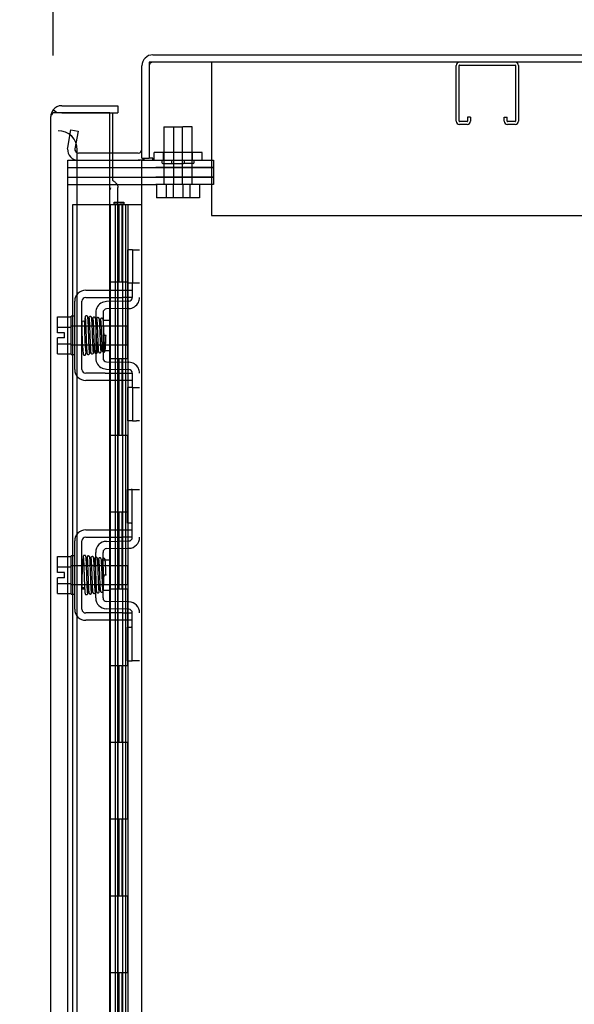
# Model space of a CAD drawing. Header units: inches. Extents: x 1 to 359, y -2 to 239.
# Tile 26 of 46: x 168 to 175, y 138 to 151. Entities that reach past the tile are written whole.
import ezdxf
from ezdxf.enums import TextEntityAlignment as Align
from ezdxf.lldxf.tags import DXFTag

# ---------------------------------------------------------------- set-up
doc = ezdxf.new("R2010")
doc.units = ezdxf.units.IN
doc.header["$MEASUREMENT"] = 0
for name, color, linetype in [('COM42667', 7, 'Continuous'), ('COM42780', 7, 'Continuous'), ('COM50677', 7, 'Continuous'), ('COM52167-9', 7, 'Continuous'), ('COM52168-9', 7, 'Continuous'), ('COM54746-56', 7, 'Continuous'), ('COM70098', 7, 'Continuous'), ('COM70110-1', 7, 'Continuous'), ('COM70217', 7, 'Continuous'), ('COM70220', 7, 'Continuous'), ('COM71188-1', 7, 'Continuous'), ('Default', 7, 'Continuous'), ('GSK86006', 7, 'Continuous'), ('NTS86070', 7, 'Continuous'), ('SCC180005', 7, 'Continuous'), ('SCC19011', 7, 'Continuous'), ('SPR20265', 7, 'Continuous'), ('WAF25035', 7, 'Continuous')]:
    doc.layers.add(name, color=color, linetype=linetype)
doc.styles.add('SEACAD_Times_New_Roman', font='times.ttf')
tags = doc.linetypes.add('HIDDEN2', pattern=[0.1875, 0.125, -0.0625]).pattern_tags.tags
tags[6:7] = [DXFTag(74, 4), DXFTag(75, 0), DXFTag(340, '0'), DXFTag(46, 0.0), DXFTag(50, 0.0), DXFTag(44, 0.0), DXFTag(45, 0.0)]
tags[4:5] = [DXFTag(74, 4), DXFTag(75, 0), DXFTag(340, '0'), DXFTag(46, 0.0), DXFTag(50, 0.0), DXFTag(44, 0.0), DXFTag(45, 0.0)]
doc.dimstyles.new('HAMMOND_(STH_-_300x200)', dxfattribs={"dimtxt": 1.5, "dimasz": 1.875, "dimexe": 0.75, "dimexo": 0.75, "dimgap": 0.375, "dimtad": 0, "dimtih": 1, "dimtoh": 1, "dimzin": 0, "dimdsep": 46, "dimtxsty": 'SEACAD_Times_New_Roman', "dimblk1": '_SE_FILLED', "dimblk2": '_SE_FILLED', "dimsah": 1, "dimcen": 0.75, "dimadec": 0, "dimazin": 0, "dimtfac": 0.8, "dimtofl": 0, "dimtmove": 0, "dimatfit": 3, "dimfxl": 0, "dimtolj": 1, "dimtzin": 0, "dimarcsym": 0})

# ---------------------------------------------------------------- blocks, each defined once
blk = doc.blocks.new('SE2')
at = {"layer": 'COM42667', "color": 7, "linetype": 'HIDDEN2'}
for p, q in [((168.674, 147.441), (168.93, 147.441)), ((168.93, 147.441), (168.99, 147.441)), ((168.99, 147.441), (169.157, 147.441)), ((169.157, 147.441), (169.282, 147.441)), ((168.531, 146.407), (168.531, 147.298)), ((168.626, 146.407), (168.626, 147.298)), ((168.674, 147.346), (168.93, 147.346)), ((168.93, 147.346), (168.99, 147.346)), ((168.99, 147.346), (169.157, 147.346)), ((169.282, 147.346), (169.157, 147.346)), ((169.282, 147.383), (169.282, 147.346)), ((168.93, 146.359), (168.674, 146.359)), ((168.93, 146.264), (168.674, 146.264)), ((168.93, 146.359), (168.99, 146.359)), ((168.99, 146.264), (168.93, 146.264)), ((168.99, 146.359), (169.157, 146.359)), ((169.157, 146.264), (168.99, 146.264)), ((169.157, 146.359), (169.282, 146.359)), ((169.282, 146.264), (169.157, 146.264)), ((169.282, 146.359), (169.282, 146.321)), ((168.674, 144.317), (169.157, 144.317)), ((168.674, 144.222), (169.157, 144.222)), ((169.157, 144.317), (169.282, 144.317)), ((169.282, 144.222), (169.157, 144.222)), ((168.531, 143.283), (168.531, 144.174)), ((168.626, 143.283), (168.626, 144.174)), ((169.157, 143.235), (168.674, 143.235)), ((169.157, 143.235), (169.282, 143.235)), ((169.157, 143.14), (168.674, 143.14)), ((169.282, 143.14), (169.157, 143.14))]:
    blk.add_line(p, q, dxfattribs=at)
for centre, radius, start, end in [((168.674, 147.298), 0.143, 90, 180), ((168.674, 147.298), 0.048, 90, 180), ((168.674, 146.407), 0.143, 180, 270), ((168.674, 146.407), 0.048, 180, 270), ((168.674, 144.174), 0.143, 90, 180), ((168.674, 144.174), 0.048, 90, 180), ((168.674, 143.283), 0.143, 180, 270), ((168.674, 143.283), 0.048, 180, 270)]:
    blk.add_arc(centre, radius, start, end, dxfattribs=at)
at = {"layer": 'COM42780', "color": 7, "linetype": 'HIDDEN2'}
for p, q in [((169.285, 147.968), (169.217, 147.968)), ((169.217, 147.968), (169.217, 147.531)), ((169.285, 147.968), (169.285, 147.531)), ((169.285, 147.968), (169.335, 147.968)), ((169.335, 147.968), (169.377, 147.968)), ((169.285, 147.531), (169.217, 147.531)), ((169.282, 147.531), (169.282, 147.383)), ((169.335, 147.531), (169.285, 147.531)), ((169.377, 147.531), (169.335, 147.531)), ((168.945, 147.292), (168.891, 147.281)), ((169.235, 147.297), (168.945, 147.292)), ((169.236, 147.202), (168.947, 147.197)), ((168.805, 147.149), (168.805, 146.555)), ((168.9, 147.149), (168.9, 146.555)), ((168.995, 147.047), (168.9, 147.047)), ((168.995, 146.657), (168.995, 147.047)), ((168.9, 146.657), (168.995, 146.657)), ((168.891, 146.424), (168.945, 146.412)), ((168.945, 146.412), (169.235, 146.407)), ((168.947, 146.507), (169.236, 146.502)), ((169.282, 146.321), (169.282, 146.174)), ((169.285, 146.174), (169.217, 146.174)), ((169.217, 146.174), (169.217, 145.737)), ((169.285, 146.174), (169.285, 145.737)), ((169.285, 146.174), (169.335, 146.174)), ((169.335, 146.174), (169.377, 146.174)), ((169.285, 145.737), (169.217, 145.737)), ((169.285, 145.737), (169.335, 145.737)), ((169.377, 145.737), (169.335, 145.737)), ((169.217, 144.407), (169.217, 144.844)), ((169.217, 144.844), (169.268, 144.844)), ((169.282, 144.844), (169.268, 144.844)), ((169.282, 144.594), (169.282, 144.844)), ((169.282, 144.844), (169.377, 144.844)), ((169.282, 144.221), (169.282, 144.594)), ((169.268, 144.407), (169.217, 144.407)), ((169.268, 144.407), (169.282, 144.407)), ((168.945, 144.168), (169.235, 144.173)), ((168.947, 144.073), (169.236, 144.078)), ((168.805, 143.431), (168.805, 144.025)), ((168.9, 143.431), (168.9, 144.025)), ((168.995, 143.923), (168.9, 143.923)), ((168.995, 143.923), (168.995, 143.533)), ((168.9, 143.533), (168.995, 143.533)), ((169.236, 143.378), (168.947, 143.383)), ((169.235, 143.283), (168.945, 143.288)), ((169.282, 142.863), (169.282, 143.235)), ((169.217, 142.613), (169.217, 143.05)), ((169.217, 143.05), (169.268, 143.05)), ((169.282, 143.05), (169.268, 143.05)), ((169.282, 142.613), (169.282, 142.863)), ((169.217, 142.613), (169.268, 142.613)), ((169.268, 142.613), (169.282, 142.613)), ((169.377, 142.613), (169.282, 142.613))]:
    blk.add_line(p, q, dxfattribs=at)
for centre, radius, start, end in [((169.234, 147.345), 0.048, 271, 0), ((169.234, 147.345), 0.143, 333.0918, 0), ((168.948, 147.149), 0.143, 113.3335, 180), ((168.948, 147.149), 0.048, 91, 180), ((169.234, 147.345), 0.143, 271, 333.0918), ((168.948, 146.555), 0.143, 180, 246.6665), ((168.948, 146.555), 0.048, 180, 269), ((169.234, 146.359), 0.048, 0, 89), ((169.234, 146.359), 0.143, 26.9082, 89), ((169.234, 146.359), 0.143, 0, 26.9082), ((169.234, 144.221), 0.048, 271, 0), ((169.234, 144.221), 0.143, 271, 0), ((168.948, 144.025), 0.143, 91, 180), ((168.948, 144.025), 0.048, 91, 180), ((168.948, 143.431), 0.143, 180, 269), ((168.948, 143.431), 0.048, 180, 269), ((169.234, 143.235), 0.143, 0, 89), ((169.234, 143.235), 0.048, 0, 89)]:
    blk.add_arc(centre, radius, start, end, dxfattribs=at)
at = {"layer": 'COM50677', "color": 7, "linetype": 'HIDDEN2'}
for p, q in [((170.312, 150.413), (170.312, 150.228)), ((170.312, 150.228), (170.312, 148.413)), ((170.312, 148.413), (181.812, 148.413))]:
    blk.add_line(p, q, dxfattribs=at)
at = {"layer": 'COM52167-9', "color": 7, "linetype": 'Continuous'}
for p, q in [((168.3, 149.75), (168.249, 149.789)), ((168.363, 149.75), (168.249, 149.75)), ((168.363, 149.75), (168.3, 149.75)), ((168.363, 149.845), (169.095, 149.845)), ((168.99, 149.75), (168.363, 149.75)), ((168.363, 149.75), (168.363, 149.75)), ((168.363, 149.75), (169.095, 149.75)), ((168.99, 91.353), (168.99, 149.75)), ((168.99, 149.75), (169.025, 149.75)), ((169.025, 149.75), (169.025, 149.228)), ((169.095, 149.845), (169.095, 149.75)), ((168.22, 91.401), (168.22, 149.702)), ((168.22, 149.702), (168.22, 149.702)), ((168.22, 149.702), (168.22, 149.702)), ((168.22, 149.702), (168.22, 149.702))]:
    blk.add_line(p, q, dxfattribs=at)
at = {"layer": 'COM52167-9', "color": 7, "linetype": 'HIDDEN2'}
for p, q in [((169.025, 149.228), (169.025, 148.875)), ((169.095, 128.614), (169.095, 148.777))]:
    blk.add_line(p, q, dxfattribs=at)
at = {"layer": 'COM52167-9', "color": 7, "linetype": 'Continuous'}
for start, end in [(142.4964, 179.8439), (90, 142.4964), (179.9238, 180)]:
    blk.add_arc((168.363, 149.702), 0.143, start, end, dxfattribs=at)
blk.add_open_spline([(168.249, 149.75), (168.24, 149.742), (168.233, 149.734), (168.225, 149.722), (168.223, 149.718), (168.221, 149.71), (168.22, 149.706), (168.22, 149.702)], degree=3, knots=[0, 0, 0, 0, 0.5, 0.5, 0.75, 0.75, 1, 1, 1, 1], dxfattribs=at)
at = {"layer": 'COM52167-9', "color": 7, "linetype": 'HIDDEN2'}
blk.add_open_spline([(169.025, 148.875), (169.039, 148.864), (169.051, 148.854), (169.071, 148.834), (169.079, 148.824), (169.09, 148.803), (169.094, 148.793), (169.095, 148.781), (169.095, 148.779), (169.095, 148.777)], degree=3, knots=[0, 0, 0, 0, 0.25, 0.25, 0.5, 0.5, 0.75, 0.75, 0.7970406, 0.7970406, 0.7970406, 0.7970406], dxfattribs=at)
at = {"layer": 'COM52168-9', "color": 7, "linetype": 'HIDDEN2'}
blk.add_arc((168.776, 148.776), 0.224, 353.8698, 0.203, dxfattribs=at)
at = {"layer": 'COM54746-56', "color": 7, "linetype": 'HIDDEN2'}
for p, q in [((169.046, 148.56), (169.046, 148.586)), ((169.046, 148.586), (169.096, 148.586)), ((169.096, 148.586), (169.121, 148.586)), ((169.121, 148.586), (169.171, 148.586)), ((169.171, 148.586), (169.171, 148.56)), ((168.99, 148.551), (168.504, 148.551)), ((168.504, 148.551), (168.504, 92.551)), ((169.096, 148.56), (169.046, 148.56)), ((169.059, 148.56), (169.059, 148.551)), ((169.059, 148.551), (169.059, 92.551)), ((169.096, 148.56), (169.121, 148.56)), ((169.109, 147.551), (169.109, 148.551)), ((169.171, 148.56), (169.121, 148.56)), ((169.15, 147.551), (169.15, 148.551)), ((169.159, 148.551), (169.159, 148.56)), ((169.159, 92.551), (169.159, 148.551)), ((169.226, 147.551), (169.226, 148.551)), ((169.098, 146.551), (169.098, 147.551)), ((169.195, 147.551), (169.226, 147.551)), ((169.221, 147.551), (169.221, 146.551)), ((169.226, 146.551), (169.226, 147.551)), ((169.109, 145.551), (169.109, 146.551)), ((169.15, 145.551), (169.15, 146.551)), ((169.195, 146.551), (169.226, 146.551)), ((169.226, 145.551), (169.226, 146.551)), ((169.098, 144.551), (169.098, 145.551)), ((169.195, 145.551), (169.226, 145.551)), ((169.221, 145.551), (169.221, 144.551)), ((169.226, 144.551), (169.226, 145.551)), ((169.109, 143.551), (169.109, 144.551)), ((169.15, 143.551), (169.15, 144.551)), ((169.195, 144.551), (169.226, 144.551)), ((169.226, 143.551), (169.226, 144.551)), ((169.098, 142.551), (169.098, 143.551)), ((169.195, 143.551), (169.226, 143.551)), ((169.221, 143.551), (169.221, 142.551)), ((169.226, 142.551), (169.226, 143.551)), ((169.109, 141.551), (169.109, 142.551)), ((169.15, 141.551), (169.15, 142.551)), ((169.195, 142.551), (169.226, 142.551)), ((169.226, 141.551), (169.226, 142.551)), ((169.098, 140.551), (169.098, 141.551)), ((169.195, 141.551), (169.226, 141.551)), ((169.221, 141.551), (169.221, 140.551)), ((169.226, 140.551), (169.226, 141.551)), ((169.109, 139.551), (169.109, 140.551)), ((169.15, 139.551), (169.15, 140.551)), ((169.195, 140.551), (169.226, 140.551)), ((169.226, 139.551), (169.226, 140.551)), ((169.098, 138.551), (169.098, 139.551)), ((169.195, 139.551), (169.226, 139.551)), ((169.221, 139.551), (169.221, 138.551)), ((169.226, 138.551), (169.226, 139.551)), ((169.109, 137.551), (169.109, 138.551)), ((169.15, 137.551), (169.15, 138.551)), ((169.195, 138.551), (169.226, 138.551)), ((169.226, 137.551), (169.226, 138.551))]:
    blk.add_line(p, q, dxfattribs=at)
at = {"layer": 'COM54746-56', "color": 7, "linetype": 'Continuous'}
for p, q in [((168.992, 148.551), (168.99, 148.551)), ((169.195, 148.551), (168.992, 148.551)), ((168.992, 148.551), (168.992, 147.551)), ((169.407, 148.551), (169.195, 148.551)), ((169.195, 148.551), (169.195, 147.551)), ((168.992, 147.551), (169.195, 147.551)), ((168.992, 147.551), (169.195, 147.551)), ((168.992, 147.551), (168.992, 146.551)), ((169.195, 147.551), (169.195, 146.551)), ((168.992, 146.551), (168.992, 145.551)), ((168.992, 146.551), (169.195, 146.551)), ((168.992, 146.551), (169.195, 146.551)), ((169.195, 146.551), (169.195, 145.551)), ((168.992, 145.551), (169.195, 145.551)), ((168.992, 145.551), (169.195, 145.551)), ((168.992, 145.551), (168.992, 144.551)), ((169.195, 145.551), (169.195, 144.551)), ((168.992, 144.551), (168.992, 143.551)), ((168.992, 144.551), (169.195, 144.551)), ((168.992, 144.551), (169.195, 144.551)), ((169.195, 144.551), (169.195, 143.551)), ((168.992, 143.551), (169.195, 143.551)), ((168.992, 143.551), (169.195, 143.551)), ((168.992, 143.551), (168.992, 142.551)), ((169.195, 143.551), (169.195, 142.551)), ((168.992, 142.551), (168.992, 141.551)), ((168.992, 142.551), (169.195, 142.551)), ((168.992, 142.551), (169.195, 142.551)), ((169.195, 142.551), (169.195, 141.551)), ((168.992, 141.551), (169.195, 141.551)), ((168.992, 141.551), (169.195, 141.551)), ((168.992, 141.551), (168.992, 140.551)), ((169.195, 141.551), (169.195, 140.551)), ((168.992, 140.551), (168.992, 139.551)), ((168.992, 140.551), (169.195, 140.551)), ((168.992, 140.551), (169.195, 140.551)), ((169.195, 140.551), (169.195, 139.551)), ((168.992, 139.551), (169.195, 139.551)), ((168.992, 139.551), (169.195, 139.551)), ((168.992, 139.551), (168.992, 138.551)), ((169.195, 139.551), (169.195, 138.551)), ((168.992, 138.551), (168.992, 137.551)), ((168.992, 138.551), (169.195, 138.551)), ((168.992, 138.551), (169.195, 138.551)), ((169.195, 138.551), (169.195, 137.551))]:
    blk.add_line(p, q, dxfattribs=at)
at = {"layer": 'COM70098', "color": 7, "linetype": 'HIDDEN2'}
for p, q in [((169.55, 149.133), (169.589, 149.133)), ((169.589, 149.133), (170.339, 149.133)), ((170.339, 149.133), (170.339, 149.038)), ((168.44, 149.038), (169.589, 149.038)), ((170.339, 149.038), (169.589, 149.038)), ((168.44, 148.913), (169.589, 148.913)), ((169.589, 148.913), (170.339, 148.913)), ((170.339, 148.913), (170.339, 148.818)), ((168.44, 148.818), (169.589, 148.818)), ((170.339, 148.818), (169.589, 148.818))]:
    blk.add_line(p, q, dxfattribs=at)
at = {"layer": 'COM70110-1', "color": 7, "linetype": 'Continuous'}
for p, q in [((169.55, 150.508), (182, 150.508)), ((169.407, 149.163), (169.407, 150.365)), ((169.359, 149.228), (168.99, 149.228)), ((169.407, 149.163), (169.502, 149.163))]:
    blk.add_line(p, q, dxfattribs=at)
at = {"layer": 'COM70110-1', "color": 7, "linetype": 'HIDDEN2'}
for p, q in [((168.44, 149.301), (168.48, 149.53)), ((168.48, 149.53), (168.574, 149.513)), ((168.574, 149.513), (168.533, 149.284)), ((168.438, 149.283), (168.44, 149.301)), ((168.533, 149.284), (168.533, 149.266)), ((168.99, 149.228), (168.581, 149.228))]:
    blk.add_line(p, q, dxfattribs=at)
at = {"layer": 'COM70110-1', "color": 7, "linetype": 'Continuous'}
for centre, radius, start, end in [((169.55, 150.365), 0.143, 90, 180), ((169.359, 149.276), 0.048, 270, 0), ((169.359, 149.276), 0.143, 270, 307.7949)]:
    blk.add_arc(centre, radius, start, end, dxfattribs=at)
at = {"layer": 'COM70110-1', "color": 7, "linetype": 'HIDDEN2'}
for centre, radius, start, end in [((169.55, 150.365), 0.048, 90, 180), ((168.581, 149.276), 0.143, 177.0342, 270), ((168.581, 149.276), 0.048, 191.3973, 270)]:
    blk.add_arc(centre, radius, start, end, dxfattribs=at)
at = {"layer": 'COM70217', "color": 7, "linetype": 'HIDDEN2'}
for p, q in [((173.502, 149.643), (173.502, 150.37)), ((173.542, 149.643), (173.542, 150.37)), ((173.545, 150.373), (174.272, 150.373)), ((174.275, 150.37), (174.275, 149.643)), ((174.315, 150.37), (174.315, 149.643)), ((173.647, 149.64), (173.545, 149.64)), ((173.647, 149.6), (173.545, 149.6)), ((173.65, 149.694), (173.65, 149.643)), ((173.69, 149.694), (173.65, 149.694)), ((173.69, 149.694), (173.69, 149.643)), ((174.127, 149.643), (174.127, 149.694)), ((174.127, 149.694), (174.167, 149.694)), ((174.167, 149.643), (174.167, 149.694)), ((174.272, 149.64), (174.17, 149.64)), ((174.272, 149.6), (174.17, 149.6))]:
    blk.add_line(p, q, dxfattribs=at)
for centre, radius, start, end in [((173.545, 150.37), 0.043, 90, 180), ((173.545, 150.37), 0.003, 90, 180), ((174.272, 150.37), 0.043, 0, 90), ((174.272, 150.37), 0.003, 0, 90), ((173.545, 149.643), 0.043, 180, 270), ((173.545, 149.643), 0.003, 180, 270), ((173.647, 149.643), 0.003, 270, 0), ((173.647, 149.643), 0.043, 270, 0), ((174.17, 149.643), 0.043, 180, 270), ((174.17, 149.643), 0.003, 180, 270), ((174.272, 149.643), 0.003, 270, 0), ((174.272, 149.643), 0.043, 270, 0)]:
    blk.add_arc(centre, radius, start, end, dxfattribs=at)
at = {"layer": 'COM70220', "color": 7, "linetype": 'HIDDEN2'}
for p, q in [((168.565, 149.019), (168.565, 149.269)), ((168.565, 91.872), (168.565, 149.019))]:
    blk.add_line(p, q, dxfattribs=at)
blk.add_arc((168.315, 149.269), 0.25, 0, 90, dxfattribs=at)
at = {"layer": 'COM71188-1', "color": 7, "linetype": 'Continuous'}
for p, q in [((181.952, 150.413), (169.502, 150.413)), ((169.502, 150.413), (169.502, 149.163)), ((168.99, 149.133), (169.359, 149.133)), ((169.407, 149.133), (169.359, 149.133)), ((169.407, 149.133), (169.55, 149.133)), ((169.407, 91.758), (169.407, 149.133)), ((169.55, 149.163), (169.502, 149.163)), ((169.55, 149.133), (169.55, 149.163))]:
    blk.add_line(p, q, dxfattribs=at)
at = {"layer": 'COM71188-1', "color": 7, "linetype": 'HIDDEN2'}
for p, q in [((168.44, 149.133), (168.99, 149.133)), ((168.44, 91.758), (168.44, 149.133))]:
    blk.add_line(p, q, dxfattribs=at)
at = {"layer": 'GSK86006', "color": 7, "linetype": 'HIDDEN2'}
for p, q in [((168.44, 149.038), (169.589, 149.038)), ((169.589, 149.038), (170.339, 149.038)), ((170.339, 149.038), (170.339, 148.913)), ((168.44, 148.913), (169.589, 148.913)), ((170.339, 148.913), (169.589, 148.913))]:
    blk.add_line(p, q, dxfattribs=at)
at = {"layer": 'NTS86070', "color": 7, "linetype": 'HIDDEN2'}
for p, q in [((170.065, 149.233), (169.565, 149.233)), ((169.565, 149.133), (169.565, 149.233)), ((169.69, 149.133), (169.69, 149.233)), ((170.19, 149.233), (170.063, 149.233)), ((170.065, 149.133), (170.065, 149.233)), ((170.19, 149.133), (170.19, 149.233)), ((169.668, 149.133), (169.668, 149.103)), ((169.678, 149.093), (169.951, 149.093)), ((169.793, 149.133), (169.793, 149.103)), ((170.076, 149.093), (169.951, 149.093)), ((169.961, 149.103), (169.961, 149.133)), ((170.086, 149.103), (170.086, 149.133))]:
    blk.add_line(p, q, dxfattribs=at)
for centre, start, end in [((169.678, 149.103), 180, 270), ((169.803, 149.103), 180, 270), ((169.951, 149.103), 270, 0), ((170.076, 149.103), 270, 0)]:
    blk.add_arc(centre, 0.01, start, end, dxfattribs=at)
at = {"layer": 'SCC180005', "color": 7, "linetype": 'HIDDEN2'}
for p, q in [((169.692, 149.568), (169.938, 149.568)), ((169.692, 149.568), (169.692, 148.818)), ((169.817, 149.568), (169.817, 148.818)), ((169.938, 148.818), (169.938, 149.568)), ((170.063, 149.568), (169.94, 149.568)), ((170.063, 148.818), (170.063, 149.568)), ((169.599, 148.818), (169.599, 148.644)), ((169.724, 148.818), (169.724, 148.644)), ((169.815, 148.818), (169.815, 148.644)), ((169.94, 148.818), (169.94, 148.644)), ((170.031, 148.818), (170.031, 148.644)), ((170.156, 148.818), (170.156, 148.644)), ((169.815, 148.644), (169.599, 148.644)), ((170.031, 148.644), (169.815, 148.644)), ((170.156, 148.644), (170.031, 148.644))]:
    blk.add_line(p, q, dxfattribs=at)
at = {"layer": 'SCC19011', "color": 7, "linetype": 'HIDDEN2'}
for p, q in [((168.305, 147.093), (168.486, 147.093)), ((168.305, 146.961), (168.305, 147.093)), ((168.305, 146.961), (168.486, 146.961)), ((168.305, 146.886), (168.305, 146.961)), ((169.218, 146.974), (168.486, 146.974)), ((169.218, 146.73), (169.218, 146.974)), ((168.4, 146.886), (168.305, 146.886)), ((168.305, 146.743), (168.305, 146.818)), ((168.4, 146.818), (168.305, 146.818)), ((168.4, 146.818), (168.4, 146.886)), ((168.305, 146.743), (168.486, 146.743)), ((168.305, 146.611), (168.305, 146.743)), ((168.486, 146.73), (169.218, 146.73)), ((168.305, 146.611), (168.486, 146.611)), ((168.305, 143.969), (168.486, 143.969)), ((168.305, 143.837), (168.305, 143.969)), ((168.305, 143.837), (168.486, 143.837)), ((168.305, 143.762), (168.305, 143.837)), ((169.218, 143.85), (168.486, 143.85)), ((169.218, 143.85), (169.218, 143.606)), ((168.4, 143.762), (168.305, 143.762)), ((168.305, 143.619), (168.305, 143.694)), ((168.4, 143.694), (168.305, 143.694)), ((168.4, 143.694), (168.4, 143.762)), ((168.305, 143.619), (168.486, 143.619)), ((168.305, 143.487), (168.305, 143.619)), ((168.486, 143.606), (169.218, 143.606)), ((168.305, 143.487), (168.486, 143.487))]:
    blk.add_line(p, q, dxfattribs=at)
at = {"layer": 'SPR20265', "color": 7, "linetype": 'HIDDEN2'}
for p, q in [((168.939, 146.852), (168.914, 146.852)), ((168.939, 143.728), (168.904, 143.728))]:
    blk.add_line(p, q, dxfattribs=at)
for centre, radius, start, end in [((173.576, 147.03), 4.954, 180.0627, 184.8324), ((173.549, 147.029), 4.891, 180.0417, 184.8553), ((173.576, 143.551), 4.954, 175.1676, 179.9373), ((168.759, 143.953), 0.0181, 0.2962, 180.6354), ((173.549, 143.552), 4.891, 179.5941, 179.9583)]:
    blk.add_arc(centre, radius, start, end, dxfattribs=at)
for start_param, end_param in [(3.144225, 6.283185), (0, 0.029803)]:
    blk.add_ellipse((168.64, 147.025), major_axis=(-0.0175, 0), ratio=0.707107, start_param=start_param, end_param=end_param, dxfattribs=at)
blk.add_ellipse((168.64, 143.556), major_axis=(-0.0175, 0), ratio=0.707107, dxfattribs=at)
for points, knots in [([(168.664, 147.08), (168.664, 147.079), (168.663, 147.07), (168.661, 147.045), (168.66, 147.009), (168.659, 146.995)], [0.1004609, 0.1004609, 0.1004609, 0.1004609, 0.1067733, 0.2186198, 0.288347, 0.288347, 0.288347, 0.288347]), ([(168.702, 147.088), (168.702, 147.091), (168.701, 147.097), (168.695, 147.104), (168.688, 147.107), (168.681, 147.107), (168.674, 147.104), (168.669, 147.1), (168.667, 147.094), (168.666, 147.091), (168.666, 147.089)], [0, 0, 0, 0, 0.156089, 0.311601, 0.454811, 0.580816, 0.702069, 0.815536, 0.915769, 1, 1, 1, 1]), ([(168.667, 147.088), (168.668, 147.084), (168.669, 147.077), (168.672, 147.028), (168.675, 146.953), (168.678, 146.874), (168.68, 146.809), (168.682, 146.76), (168.684, 146.715), (168.686, 146.675), (168.688, 146.643), (168.69, 146.622), (168.691, 146.614), (168.692, 146.614), (168.692, 146.614)], [0, 0, 0, 0, 0.1061362, 0.2174647, 0.333926, 0.4557017, 0.5188968, 0.5834438, 0.6493904, 0.7166983, 0.7853922, 0.8555186, 0.9270505, 0.9466489, 0.9466489, 0.9466489, 0.9466489]), ([(168.725, 146.625), (168.725, 146.625), (168.724, 146.626), (168.722, 146.649), (168.719, 146.698), (168.717, 146.75), (168.716, 146.795), (168.714, 146.843), (168.712, 146.894), (168.711, 146.943), (168.709, 146.99), (168.707, 147.031), (168.705, 147.063), (168.703, 147.085), (168.702, 147.089), (168.701, 147.091)], [0.0603561, 0.0603561, 0.0603561, 0.0603561, 0.1038936, 0.2137208, 0.3293588, 0.3897246, 0.4515679, 0.5148967, 0.5797272, 0.6460597, 0.7138612, 0.7831568, 0.8539667, 0.9262377, 1, 1, 1, 1]), ([(168.715, 147.079), (168.714, 147.071), (168.712, 147.057), (168.71, 147.018), (168.709, 146.994), (168.709, 146.99)], [0, 0, 0, 0, 0.1246717, 0.2494602, 0.2700157, 0.2700157, 0.2700157, 0.2700157]), ([(168.751, 147.081), (168.751, 147.082), (168.751, 147.083), (168.75, 147.086), (168.749, 147.089), (168.748, 147.092), (168.745, 147.094), (168.743, 147.096), (168.74, 147.097), (168.735, 147.098), (168.729, 147.098), (168.722, 147.094), (168.716, 147.085), (168.715, 147.079), (168.714, 147.075)], [0, 0, 0, 0, 0.042091, 0.081647, 0.120191, 0.15929, 0.200316, 0.244307, 0.29197, 0.343782, 0.463061, 0.615509, 0.797242, 1, 1, 1, 1]), ([(168.717, 147.076), (168.717, 147.077), (168.719, 147.075), (168.721, 147.05), (168.723, 147.001), (168.725, 146.949), (168.727, 146.905), (168.729, 146.858), (168.73, 146.81), (168.732, 146.762), (168.734, 146.718), (168.736, 146.679), (168.738, 146.65), (168.739, 146.63), (168.741, 146.627), (168.741, 146.625)], [0.053432, 0.053432, 0.053432, 0.053432, 0.1058673, 0.2171381, 0.3338118, 0.3944484, 0.4564245, 0.5197508, 0.5844221, 0.6504012, 0.7176964, 0.7863335, 0.8562538, 0.9274659, 1, 1, 1, 1]), ([(168.776, 146.629), (168.775, 146.631), (168.773, 146.637), (168.77, 146.683), (168.768, 146.741), (168.766, 146.797), (168.764, 146.843), (168.762, 146.891), (168.761, 146.939), (168.759, 146.984), (168.757, 147.023), (168.755, 147.055), (168.753, 147.077), (168.752, 147.085), (168.751, 147.086), (168.751, 147.085)], [0, 0, 0, 0, 0.1045038, 0.2144634, 0.330083, 0.3903051, 0.451994, 0.5151688, 0.5798125, 0.6459641, 0.7136653, 0.7828829, 0.8536605, 0.9260423, 0.9527188, 0.9527188, 0.9527188, 0.9527188]), ([(168.765, 147.073), (168.764, 147.068), (168.762, 147.046), (168.76, 147.007), (168.759, 146.984)], [0.1071892, 0.1071892, 0.1071892, 0.1071892, 0.2193565, 0.3334396, 0.3334396, 0.3334396, 0.3334396]), ([(168.803, 147.068), (168.803, 147.073), (168.802, 147.079), (168.795, 147.087), (168.789, 147.09), (168.784, 147.091), (168.781, 147.091), (168.777, 147.09), (168.774, 147.088), (168.771, 147.085), (168.768, 147.081), (168.767, 147.077), (168.767, 147.075), (168.767, 147.073)], [0, 0, 0, 0, 0.314139, 0.451364, 0.572135, 0.625408, 0.67627, 0.728029, 0.781154, 0.835554, 0.89067, 0.945715, 1, 1, 1, 1]), ([(168.768, 147.07), (168.769, 147.064), (168.77, 147.053), (168.772, 147.016), (168.774, 146.97), (168.776, 146.92), (168.778, 146.87), (168.78, 146.81), (168.783, 146.746), (168.785, 146.691), (168.788, 146.656), (168.79, 146.637), (168.792, 146.628), (168.796, 146.622), (168.803, 146.618), (168.81, 146.617), (168.816, 146.618), (168.823, 146.623), (168.826, 146.629), (168.829, 146.641), (168.831, 146.667), (168.833, 146.702), (168.834, 146.721), (168.834, 146.728)], [0, 0, 0, 0, 0.0498062, 0.0966276, 0.140488, 0.1813946, 0.2193247, 0.2542949, 0.3151029, 0.3652644, 0.4095039, 0.4485899, 0.4658122, 0.4799438, 0.4861373, 0.4916742, 0.500166, 0.5061157, 0.5157515, 0.5507685, 0.6061814, 0.6406611, 0.6597863, 0.6597863, 0.6597863, 0.6597863]), ([(168.823, 146.646), (168.823, 146.646), (168.823, 146.652), (168.821, 146.675), (168.819, 146.709), (168.818, 146.748), (168.816, 146.798), (168.814, 146.859), (168.811, 146.926), (168.809, 146.992), (168.806, 147.048), (168.804, 147.064), (168.803, 147.072)], [0.5362763, 0.5362763, 0.5362763, 0.5362763, 0.5625298, 0.6122564, 0.6441552, 0.6807294, 0.7220204, 0.7680595, 0.8188387, 0.874429, 0.9347864, 1, 1, 1, 1]), ([(168.816, 147.067), (168.815, 147.064), (168.814, 147.059), (168.811, 147.028), (168.81, 146.999), (168.809, 146.982), (168.809, 146.98)], [0, 0, 0, 0, 0.0492216, 0.0955582, 0.1390455, 0.1445963, 0.1445963, 0.1445963, 0.1445963]), ([(168.852, 147.066), (168.852, 147.067), (168.851, 147.07), (168.85, 147.074), (168.847, 147.077), (168.843, 147.081), (168.837, 147.084), (168.83, 147.083), (168.824, 147.081), (168.819, 147.076), (168.816, 147.07), (168.816, 147.066), (168.815, 147.064)], [0, 0, 0, 0, 0.063176, 0.129473, 0.197366, 0.265212, 0.394679, 0.515177, 0.639946, 0.76535, 0.886036, 1, 1, 1, 1]), ([(168.816, 147.063), (168.817, 147.062), (168.819, 147.058), (168.822, 147.02), (168.825, 146.957), (168.828, 146.888), (168.83, 146.829), (168.831, 146.784), (168.833, 146.742), (168.835, 146.704), (168.837, 146.673), (168.839, 146.651), (168.84, 146.64), (168.841, 146.64), (168.842, 146.64)], [0.0138524, 0.0138524, 0.0138524, 0.0138524, 0.1062824, 0.2178177, 0.3344917, 0.4564531, 0.5197117, 0.5842959, 0.6502411, 0.7175013, 0.7860951, 0.8560626, 0.9273599, 0.9665702, 0.9665702, 0.9665702, 0.9665702]), ([(168.876, 146.647), (168.875, 146.647), (168.874, 146.649), (168.871, 146.677), (168.869, 146.725), (168.867, 146.774), (168.865, 146.816), (168.864, 146.86), (168.862, 146.905), (168.86, 146.949), (168.858, 146.989), (168.857, 147.024), (168.855, 147.05), (168.853, 147.066), (168.852, 147.067), (168.851, 147.068)], [0.0386163, 0.0386163, 0.0386163, 0.0386163, 0.1041999, 0.2141673, 0.3298094, 0.3901346, 0.4519229, 0.5151799, 0.5799285, 0.646185, 0.7139159, 0.7831552, 0.853933, 0.9262015, 0.98991, 0.98991, 0.98991, 0.98991]), ([(168.926, 146.653), (168.925, 146.656), (168.923, 146.663), (168.921, 146.694), (168.919, 146.734), (168.917, 146.779), (168.915, 146.826), (168.913, 146.882), (168.91, 146.942), (168.908, 146.996), (168.905, 147.033), (168.904, 147.053), (168.9, 147.07), (168.884, 147.077), (168.875, 147.074), (168.87, 147.069), (168.866, 147.063), (168.864, 147.051), (168.862, 147.026), (168.86, 146.997), (168.859, 146.98), (168.859, 146.975)], [0, 0, 0, 0, 0.0490514, 0.0952673, 0.1386509, 0.1791504, 0.2167305, 0.2513805, 0.3114904, 0.3611945, 0.4050506, 0.4434983, 0.4785021, 0.4956238, 0.5070082, 0.5143821, 0.5252034, 0.5593817, 0.6109134, 0.643602, 0.6601314, 0.6601314, 0.6601314, 0.6601314]), ([(168.87, 147.047), (168.869, 147.047), (168.87, 147.041), (168.872, 147.02), (168.873, 146.985), (168.875, 146.947), (168.877, 146.897), (168.879, 146.838), (168.882, 146.775), (168.885, 146.715), (168.888, 146.665), (168.89, 146.655), (168.891, 146.649)], [0.5328988, 0.5328988, 0.5328988, 0.5328988, 0.5569074, 0.6092128, 0.6423045, 0.6799166, 0.7220481, 0.7687139, 0.8198491, 0.8754774, 0.935522, 1, 1, 1, 1]), ([(168.927, 146.65), (168.928, 146.651), (168.929, 146.658), (168.931, 146.677), (168.932, 146.702), (168.934, 146.734), (168.936, 146.771), (168.937, 146.811), (168.938, 146.837), (168.939, 146.852)], [0.1262894, 0.1262894, 0.1262894, 0.1262894, 0.2522008, 0.3777822, 0.5029693, 0.6277666, 0.7522043, 0.8763068, 1, 1, 1, 1]), ([(168.678, 146.614), (168.678, 146.614), (168.679, 146.62), (168.681, 146.645), (168.683, 146.689), (168.684, 146.715)], [0.1057314, 0.1057314, 0.1057314, 0.1057314, 0.1085336, 0.2217151, 0.3383123, 0.3383123, 0.3383123, 0.3383123]), ([(168.728, 146.623), (168.729, 146.631), (168.731, 146.647), (168.733, 146.687), (168.734, 146.713), (168.734, 146.717)], [0, 0, 0, 0, 0.1263356, 0.2522274, 0.2747382, 0.2747382, 0.2747382, 0.2747382]), ([(168.776, 146.625), (168.777, 146.628), (168.779, 146.633), (168.782, 146.673), (168.783, 146.707), (168.784, 146.722)], [0, 0, 0, 0, 0.1086563, 0.2221233, 0.29424, 0.29424, 0.29424, 0.29424]), ([(168.842, 146.643), (168.842, 146.642), (168.842, 146.64), (168.842, 146.637), (168.843, 146.635), (168.845, 146.632), (168.847, 146.63), (168.851, 146.627), (168.856, 146.625), (168.863, 146.626), (168.871, 146.629), (168.877, 146.637), (168.877, 146.643), (168.878, 146.647)], [0, 0, 0, 0, 0.035882, 0.073188, 0.112909, 0.155738, 0.202044, 0.251913, 0.361271, 0.485727, 0.637722, 0.812554, 1, 1, 1, 1]), ([(168.877, 146.643), (168.878, 146.648), (168.88, 146.656), (168.882, 146.689), (168.883, 146.717), (168.884, 146.732)], [0, 0, 0, 0, 0.0498287, 0.096661, 0.1398853, 0.1398853, 0.1398853, 0.1398853]), ([(168.89, 146.653), (168.89, 146.65), (168.891, 146.644), (168.897, 146.637), (168.905, 146.633), (168.912, 146.633), (168.918, 146.635), (168.923, 146.639), (168.926, 146.645), (168.926, 146.649), (168.926, 146.65)], [0, 0, 0, 0, 0.171749, 0.337669, 0.486578, 0.613302, 0.730062, 0.835396, 0.925606, 1, 1, 1, 1]), ([(168.64, 146.616), (168.64, 146.613), (168.641, 146.609), (168.644, 146.601), (168.65, 146.596), (168.656, 146.594), (168.661, 146.594), (168.664, 146.595), (168.667, 146.596), (168.67, 146.599), (168.673, 146.601), (168.675, 146.605), (168.676, 146.608), (168.676, 146.61), (168.676, 146.612)], [0, 0, 0, 0, 0.174153, 0.333945, 0.47646, 0.59716, 0.649734, 0.701139, 0.752042, 0.802639, 0.852867, 0.902545, 0.951555, 1, 1, 1, 1]), ([(168.692, 146.616), (168.692, 146.615), (168.693, 146.614), (168.694, 146.612), (168.695, 146.609), (168.697, 146.607), (168.7, 146.605), (168.703, 146.603), (168.708, 146.602), (168.714, 146.603), (168.721, 146.608), (168.727, 146.617), (168.728, 146.623), (168.728, 146.627)], [0.0725895, 0.0725895, 0.0725895, 0.0725895, 0.0862289, 0.1249883, 0.163044, 0.2021154, 0.2436891, 0.2889083, 0.338607, 0.4554382, 0.607761, 0.7920008, 1, 1, 1, 1]), ([(168.741, 146.628), (168.741, 146.625), (168.742, 146.621), (168.745, 146.616), (168.749, 146.612), (168.755, 146.609), (168.762, 146.609), (168.769, 146.612), (168.773, 146.616), (168.776, 146.622), (168.777, 146.626), (168.777, 146.627)], [0, 0, 0, 0, 0.147667, 0.223434, 0.298136, 0.43794, 0.563031, 0.685887, 0.803032, 0.90871, 1, 1, 1, 1]), ([(168.676, 143.969), (168.676, 143.97), (168.676, 143.971), (168.675, 143.974), (168.674, 143.977), (168.673, 143.98), (168.671, 143.982), (168.668, 143.984), (168.665, 143.985), (168.66, 143.986), (168.654, 143.986), (168.647, 143.982), (168.641, 143.974), (168.64, 143.968), (168.64, 143.964)], [0, 0, 0, 0, 0.03948, 0.078027, 0.11705, 0.157795, 0.20119, 0.247813, 0.297965, 0.351797, 0.472995, 0.624898, 0.803476, 1, 1, 1, 1]), ([(168.642, 143.965), (168.642, 143.965), (168.644, 143.963), (168.646, 143.932), (168.649, 143.878), (168.651, 143.823), (168.652, 143.776), (168.654, 143.726), (168.656, 143.675), (168.657, 143.625), (168.659, 143.58), (168.661, 143.541), (168.663, 143.511), (168.665, 143.493), (168.666, 143.49), (168.667, 143.49)], [0.041658, 0.041658, 0.041658, 0.041658, 0.1062331, 0.2177365, 0.3345116, 0.3951575, 0.4571173, 0.5204025, 0.5850154, 0.650919, 0.7181243, 0.7866617, 0.856475, 0.927577, 0.9945625, 0.9945625, 0.9945625, 0.9945625]), ([(168.701, 143.494), (168.7, 143.495), (168.699, 143.5), (168.696, 143.544), (168.693, 143.603), (168.691, 143.662), (168.689, 143.71), (168.688, 143.761), (168.686, 143.811), (168.684, 143.858), (168.683, 143.901), (168.681, 143.936), (168.679, 143.96), (168.677, 143.971), (168.676, 143.972), (168.676, 143.972)], [0.0084013, 0.0084013, 0.0084013, 0.0084013, 0.1047673, 0.2149815, 0.3308118, 0.3911182, 0.4528716, 0.5160814, 0.5807303, 0.6468516, 0.7144807, 0.783578, 0.8541849, 0.926338, 0.9626406, 0.9626406, 0.9626406, 0.9626406]), ([(168.691, 143.963), (168.69, 143.959), (168.687, 143.937), (168.685, 143.895), (168.684, 143.868), (168.684, 143.867)], [0.1075026, 0.1075026, 0.1075026, 0.1075026, 0.219859, 0.336958, 0.3455788, 0.3455788, 0.3455788, 0.3455788]), ([(168.728, 143.953), (168.728, 143.959), (168.727, 143.966), (168.72, 143.974), (168.714, 143.977), (168.71, 143.978), (168.706, 143.978), (168.702, 143.977), (168.699, 143.975), (168.696, 143.972), (168.694, 143.969), (168.692, 143.964), (168.692, 143.962), (168.692, 143.96)], [0, 0, 0, 0, 0.337377, 0.476585, 0.593946, 0.643993, 0.690857, 0.738213, 0.787078, 0.837877, 0.890521, 0.944659, 1, 1, 1, 1]), ([(168.693, 143.956), (168.694, 143.947), (168.696, 143.932), (168.698, 143.877), (168.701, 143.807), (168.704, 143.727), (168.707, 143.647), (168.709, 143.577), (168.712, 143.524), (168.714, 143.509), (168.715, 143.502)], [0, 0, 0, 0, 0.125356, 0.250547, 0.375714, 0.500726, 0.625702, 0.75054, 0.875328, 1, 1, 1, 1]), ([(168.75, 143.504), (168.749, 143.511), (168.747, 143.525), (168.744, 143.578), (168.742, 143.647), (168.739, 143.727), (168.736, 143.807), (168.733, 143.878), (168.731, 143.934), (168.729, 143.949), (168.728, 143.958)], [0, 0, 0, 0, 0.123677, 0.247763, 0.372182, 0.497025, 0.622181, 0.747773, 0.873664, 1, 1, 1, 1]), ([(168.741, 143.955), (168.74, 143.952), (168.738, 143.946), (168.736, 143.907), (168.734, 143.875), (168.734, 143.864)], [0, 0, 0, 0, 0.1069729, 0.2190176, 0.2772299, 0.2772299, 0.2772299, 0.2772299]), ([(168.741, 143.952), (168.742, 143.949), (168.744, 143.944), (168.747, 143.9), (168.75, 143.831), (168.753, 143.757), (168.755, 143.695), (168.757, 143.649), (168.759, 143.605), (168.76, 143.566), (168.762, 143.534), (168.764, 143.513), (168.766, 143.503), (168.767, 143.503), (168.767, 143.503)], [0.0031575, 0.0031575, 0.0031575, 0.0031575, 0.106276, 0.2177664, 0.3343795, 0.4562757, 0.5195077, 0.5840716, 0.6500082, 0.7172741, 0.7858907, 0.8559002, 0.9272657, 0.9562295, 0.9562295, 0.9562295, 0.9562295]), ([(168.801, 143.512), (168.8, 143.511), (168.799, 143.513), (168.797, 143.539), (168.794, 143.588), (168.792, 143.638), (168.791, 143.682), (168.789, 143.728), (168.787, 143.776), (168.785, 143.823), (168.784, 143.866), (168.782, 143.903), (168.78, 143.932), (168.778, 143.952), (168.777, 143.954), (168.776, 143.955)], [0.0493682, 0.0493682, 0.0493682, 0.0493682, 0.1041505, 0.2141198, 0.3297994, 0.3901531, 0.4519694, 0.5152557, 0.5800319, 0.6463064, 0.7140466, 0.7832821, 0.8540388, 0.9262663, 0.9997798, 0.9997798, 0.9997798, 0.9997798]), ([(168.851, 143.517), (168.85, 143.519), (168.849, 143.525), (168.846, 143.555), (168.844, 143.596), (168.842, 143.643), (168.84, 143.692), (168.838, 143.751), (168.836, 143.816), (168.833, 143.874), (168.831, 143.914), (168.829, 143.937), (168.825, 143.957), (168.81, 143.965), (168.798, 143.961), (168.791, 143.95), (168.79, 143.939), (168.787, 143.914), (168.785, 143.883), (168.784, 143.865), (168.784, 143.858)], [0, 0, 0, 0, 0.0490679, 0.095301, 0.1387049, 0.1792256, 0.2168316, 0.2515124, 0.3116979, 0.3614591, 0.4053465, 0.4437863, 0.4807605, 0.5002516, 0.5126381, 0.5301382, 0.5631975, 0.6133029, 0.6453829, 0.6655854, 0.6655854, 0.6655854, 0.6655854]), ([(168.878, 143.934), (168.878, 143.937), (168.877, 143.943), (168.871, 143.95), (168.864, 143.955), (168.858, 143.956), (168.852, 143.954), (168.848, 143.951), (168.845, 143.949), (168.844, 143.946), (168.842, 143.944), (168.842, 143.941), (168.842, 143.939), (168.842, 143.938)], [0, 0, 0, 0, 0.180774, 0.350248, 0.499828, 0.623642, 0.733222, 0.784403, 0.832779, 0.878274, 0.921007, 0.961361, 1, 1, 1, 1]), ([(168.926, 143.93), (168.926, 143.932), (168.926, 143.934), (168.925, 143.938), (168.922, 143.942), (168.919, 143.944), (168.916, 143.946), (168.911, 143.948), (168.905, 143.948), (168.899, 143.945), (168.894, 143.94), (168.891, 143.933), (168.89, 143.93), (168.89, 143.928)], [0, 0, 0, 0, 0.058977, 0.121112, 0.184968, 0.249019, 0.31194, 0.372841, 0.48981, 0.614536, 0.743768, 0.872723, 1, 1, 1, 1]), ([(168.794, 143.935), (168.794, 143.935), (168.795, 143.928), (168.797, 143.905), (168.799, 143.866), (168.8, 143.824), (168.802, 143.77), (168.805, 143.707), (168.807, 143.639), (168.81, 143.577), (168.813, 143.527), (168.815, 143.518), (168.816, 143.513)], [0.5252176, 0.5252176, 0.5252176, 0.5252176, 0.5500519, 0.604828, 0.6390024, 0.6775462, 0.720453, 0.7677407, 0.8193455, 0.8752892, 0.9355028, 1, 1, 1, 1]), ([(168.84, 143.935), (168.839, 143.93), (168.837, 143.908), (168.835, 143.873), (168.834, 143.854)], [0.1070599, 0.1070599, 0.1070599, 0.1070599, 0.2191639, 0.3205784, 0.3205784, 0.3205784, 0.3205784]), ([(168.842, 143.935), (168.843, 143.93), (168.845, 143.922), (168.847, 143.888), (168.849, 143.846), (168.851, 143.799), (168.853, 143.752), (168.855, 143.695), (168.857, 143.635), (168.86, 143.581), (168.862, 143.546), (168.865, 143.525), (168.867, 143.513), (168.877, 143.506), (168.884, 143.505), (168.891, 143.506), (168.897, 143.511), (168.901, 143.517), (168.904, 143.528), (168.906, 143.553), (168.908, 143.589), (168.91, 143.628), (168.912, 143.676), (168.913, 143.711), (168.914, 143.728)], [0, 0, 0, 0, 0.0498436, 0.0967002, 0.1405955, 0.1815314, 0.2194862, 0.2544765, 0.3152997, 0.3654619, 0.409652, 0.4485892, 0.4814188, 0.4889058, 0.495916, 0.5065238, 0.5135393, 0.5236157, 0.5577634, 0.6106645, 0.6440309, 0.6818562, 0.7241002, 0.764095, 0.764095, 0.764095, 0.764095]), ([(168.898, 143.533), (168.898, 143.534), (168.898, 143.54), (168.896, 143.562), (168.894, 143.596), (168.893, 143.634), (168.891, 143.684), (168.888, 143.742), (168.886, 143.805), (168.883, 143.866), (168.88, 143.918), (168.878, 143.931), (168.877, 143.938)], [0.5312571, 0.5312571, 0.5312571, 0.5312571, 0.5585929, 0.6096433, 0.6421085, 0.6791741, 0.7208841, 0.7672768, 0.8183419, 0.8741554, 0.9346781, 1, 1, 1, 1]), ([(168.891, 143.931), (168.89, 143.927), (168.888, 143.921), (168.886, 143.89), (168.885, 143.863), (168.884, 143.849)], [0, 0, 0, 0, 0.0491727, 0.0954645, 0.1386905, 0.1386905, 0.1386905, 0.1386905]), ([(168.892, 143.927), (168.892, 143.927), (168.893, 143.927), (168.894, 143.918), (168.896, 143.901), (168.897, 143.876), (168.899, 143.845), (168.901, 143.809), (168.902, 143.769), (168.903, 143.743), (168.904, 143.728)], [0.0491745, 0.0491745, 0.0491745, 0.0491745, 0.1247815, 0.2496118, 0.3745487, 0.4995316, 0.6245497, 0.7496304, 0.874808, 1, 1, 1, 1]), ([(168.939, 143.728), (168.938, 143.743), (168.937, 143.769), (168.936, 143.81), (168.934, 143.847), (168.932, 143.878), (168.931, 143.904), (168.929, 143.922), (168.927, 143.932), (168.926, 143.932), (168.926, 143.932)], [0, 0, 0, 0, 0.1236932, 0.2477957, 0.3722334, 0.4970307, 0.6222178, 0.7477992, 0.8737106, 0.9604174, 0.9604174, 0.9604174, 0.9604174]), ([(168.701, 143.49), (168.703, 143.494), (168.704, 143.502), (168.707, 143.543), (168.708, 143.578), (168.709, 143.59)], [0, 0, 0, 0, 0.1087369, 0.2223139, 0.2823724, 0.2823724, 0.2823724, 0.2823724]), ([(168.752, 143.499), (168.753, 143.504), (168.756, 143.526), (168.758, 143.569), (168.759, 143.595), (168.759, 143.597)], [0.1097302, 0.1097302, 0.1097302, 0.1097302, 0.2224256, 0.3403895, 0.3502806, 0.3502806, 0.3502806, 0.3502806]), ([(168.803, 143.509), (168.803, 143.515), (168.805, 143.525), (168.807, 143.56), (168.808, 143.588), (168.809, 143.601)], [0, 0, 0, 0, 0.0497131, 0.0964498, 0.1332447, 0.1332447, 0.1332447, 0.1332447]), ([(168.854, 143.523), (168.855, 143.531), (168.856, 143.554), (168.858, 143.589), (168.859, 143.605)], [0.1087958, 0.1087958, 0.1087958, 0.1087958, 0.2223565, 0.3065223, 0.3065223, 0.3065223, 0.3065223]), ([(168.666, 143.492), (168.666, 143.49), (168.666, 143.487), (168.668, 143.483), (168.67, 143.48), (168.674, 143.476), (168.68, 143.474), (168.687, 143.474), (168.694, 143.476), (168.699, 143.481), (168.702, 143.487), (168.702, 143.49), (168.702, 143.492)], [0, 0, 0, 0, 0.065589, 0.134096, 0.204, 0.273642, 0.405923, 0.527776, 0.652215, 0.775569, 0.89228, 1, 1, 1, 1]), ([(168.714, 143.506), (168.715, 143.5), (168.716, 143.494), (168.723, 143.486), (168.728, 143.483), (168.733, 143.482), (168.737, 143.482), (168.74, 143.483), (168.744, 143.485), (168.747, 143.488), (168.749, 143.492), (168.751, 143.496), (168.751, 143.498), (168.751, 143.5)], [0, 0, 0, 0, 0.324319, 0.462115, 0.581304, 0.633213, 0.682431, 0.732423, 0.783847, 0.836789, 0.89085, 0.94542, 1, 1, 1, 1]), ([(168.767, 143.505), (168.767, 143.504), (168.767, 143.502), (168.768, 143.499), (168.77, 143.497), (168.772, 143.494), (168.775, 143.492), (168.778, 143.491), (168.783, 143.49), (168.789, 143.49), (168.796, 143.494), (168.802, 143.503), (168.803, 143.509), (168.803, 143.513)], [0.0423433, 0.0423433, 0.0423433, 0.0423433, 0.0780693, 0.1166064, 0.1566075, 0.1991192, 0.2448555, 0.2942488, 0.3475582, 0.468612, 0.6213089, 0.801496, 1, 1, 1, 1]), ([(168.815, 143.516), (168.816, 143.513), (168.817, 143.508), (168.822, 143.501), (168.83, 143.497), (168.837, 143.497), (168.843, 143.499), (168.848, 143.504), (168.851, 143.509), (168.851, 143.513), (168.852, 143.515)], [0, 0, 0, 0, 0.160978, 0.319941, 0.465269, 0.591846, 0.711965, 0.822973, 0.919786, 1, 1, 1, 1])]:
    blk.add_open_spline(points, degree=3, knots=knots, dxfattribs=at)
at = {"layer": 'WAF25035', "color": 7, "linetype": 'HIDDEN2'}
for p, q in [((168.486, 146.602), (168.486, 147.102)), ((168.531, 147.102), (168.486, 147.102)), ((168.486, 146.602), (168.531, 146.602)), ((168.486, 143.478), (168.486, 143.978)), ((168.531, 143.978), (168.486, 143.978)), ((168.486, 143.478), (168.531, 143.478))]:
    blk.add_line(p, q, dxfattribs=at)
blk = doc.blocks.new('DMBLK3370')
at = {"layer": 'Default', "linetype": 'Continuous'}
for points in [[(170.124, 160.768), (168.249, 160.455), (170.124, 160.143)], [(178.438, 160.768), (178.438, 160.143), (180.313, 160.455)]]:
    blk.add_hatch(color=7, dxfattribs=at).paths.add_polyline_path(points)
at = {"layer": 'Default', "color": 7, "linetype": 'Continuous'}
for p, q in [((168.249, 150.5), (168.249, 161.205)), ((180.313, 148.793), (180.313, 161.205)), ((169.171, 160.455), (168.249, 160.455)), ((180.313, 160.455), (179.391, 160.455))]:
    blk.add_line(p, q, dxfattribs=at)
at = {"layer": 'Default', "color": 7, "linetype": 'Continuous', "style": 'SEACAD_Times_New_Roman'}
for s, p in [('12.06', (171.722, 161.205)), ('USABLE ', (169.696, 158.955)), ('DEPTH', (170.709, 156.705))]:
    blk.add_text(s, height=1.5, dxfattribs=at).set_placement(p, align=Align.TOP_LEFT)
blk = doc.blocks.new('_SE_FILLED')
at = {"color": 0}
blk.add_line((0, 0), (-1, 0), dxfattribs=at)
blk.add_solid([(0, 0), (-1, -0.1665), (-1, 0.1665), (0, 0)], dxfattribs=at)
blk = doc.blocks.new('DMBLK3373')
at = {"layer": 'Default', "linetype": 'Continuous'}
for points in [[(154.979, 147.258), (155.604, 147.258), (155.291, 149.133)], [(154.979, 93.633), (155.291, 91.758), (155.604, 93.633)]]:
    blk.add_hatch(color=7, dxfattribs=at).paths.add_polyline_path(points)
at = {"layer": 'Default', "color": 7, "linetype": 'Continuous'}
for p, q in [((167.69, 149.133), (154.541, 149.133)), ((155.291, 149.133), (155.291, 121.72)), ((155.291, 114.67), (155.291, 91.758)), ((167.69, 91.758), (154.541, 91.758))]:
    blk.add_line(p, q, dxfattribs=at)
at = {"layer": 'Default', "color": 7, "linetype": 'Continuous', "style": 'SEACAD_Times_New_Roman'}
for s, p in [('57.38', (152.732, 121.195)), ('DOOR ', (151.861, 118.945)), ('OPENING', (150.422, 116.695))]:
    blk.add_text(s, height=1.5, dxfattribs=at).set_placement(p, align=Align.TOP_LEFT)

msp = doc.modelspace()

# ---------------------------------------------------------------- block references
at = {"layer": 'Default'}
msp.add_blockref('SE2', (0, 0), dxfattribs=at)

# ---------------------------------------------------------------- dimensions: what is measured, and where the dimension line sits
at = {"layer": 'Default', "color": 7, "linetype": 'Continuous'}
dim = msp.add_linear_dim(base=(168.249, 160.455), p1=(180.313, 148.043), p2=(168.249, 149.75), text='\\A1;<>\\PUSABLE \\XDEPTH', dimstyle='HAMMOND_(STH_-_300x200)', dxfattribs=at)
dim.commit()
dim.dimension.update_dxf_attribs({"geometry": 'DMBLK3370', "text_midpoint": (174.281, 160.455), "dimtype": 160})
dim = msp.add_linear_dim(base=(155.291201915, 149.13276158), p1=(169.358864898, 149.13276158), p2=(169.358864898, 91.75776158), angle=270, text='\\A1;<>\\PDOOR \\XOPENING', dimstyle='HAMMOND_(STH_-_300x200)', dxfattribs=at)
dim.commit()
dim.dimension.update_dxf_attribs({"geometry": 'DMBLK3373', "text_midpoint": (155.291201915, 120.445261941), "dimtype": 161})

doc.saveas('drawing.dxf')
